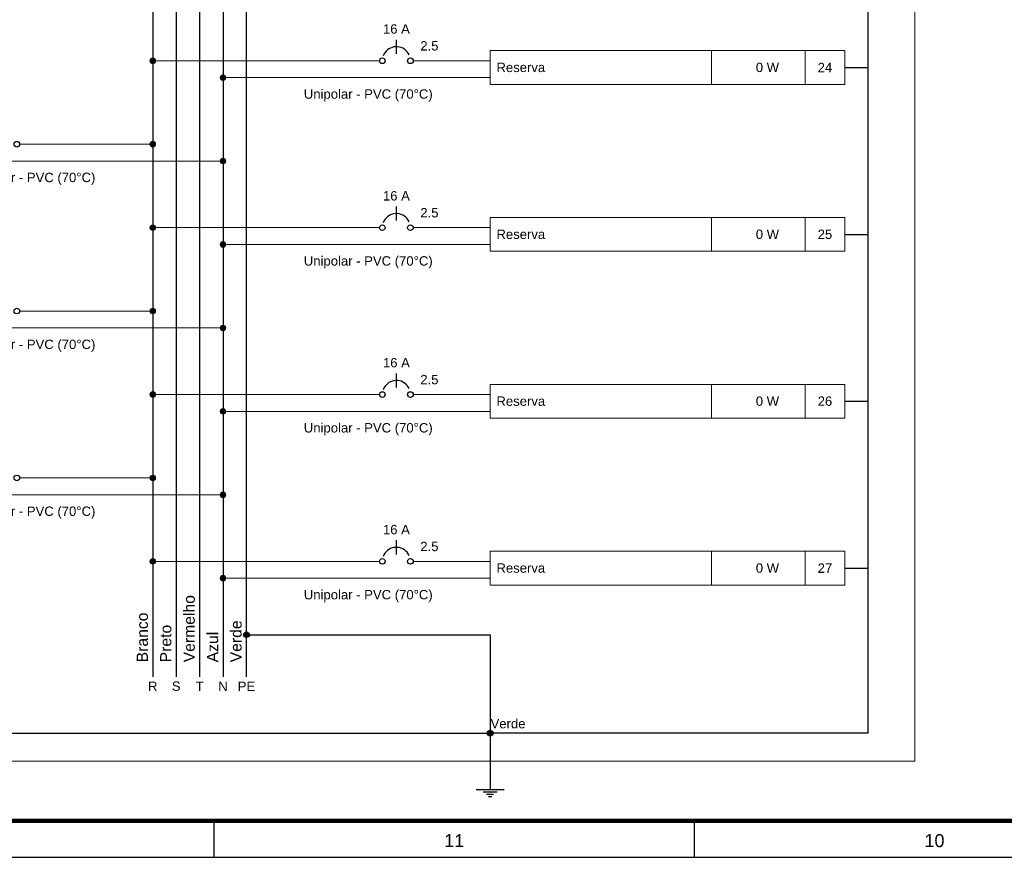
# Model space of a CAD drawing. Extents: x 5066 to 9756, y -2696 to -1109.
# Tile 3 of 208: x 9382 to 9400, y -2695 to -2679. Entities that reach past the tile are written whole.
import ezdxf
from ezdxf.enums import TextEntityAlignment as Align

# ---------------------------------------------------------------- set-up
doc = ezdxf.new("R2010")
doc.units = 0
doc.header["$MEASUREMENT"] = 0
doc.linetypes.add('NULL', pattern=[0])
doc.layers.add('Carimbo', color=2, linetype='CONTINUOUS')
doc.layers.add('Prancha', color=1, linetype='CONTINUOUS')
for name, color, linetype, lineweight in [('DI-Barramento Fase 2', 6, 'CONTINUOUS', 30), ('DI-Barramento Neutro', 6, 'CONTINUOUS', 30), ('DI-Disjuntor', 3, 'CONTINUOUS', 30), ('DI-Fios', 3, 'CONTINUOUS', 30), ('DI-Linhas do diagrama', 3, 'CONTINUOUS', 20), ('DI-Pontilhado', 3, 'CONTINUOUS', 20), ('DI-Textos do diagrama', 2, 'CONTINUOUS', 20)]:
    doc.layers.add(name, color=color, linetype=linetype, lineweight=lineweight)
doc.styles.add('Arial', font='arial.ttf')
doc.styles.add('SWIS', font='swisse.ttf')

# ---------------------------------------------------------------- blocks, each defined once
blk = doc.blocks.new('Folha A0')
at = {"layer": 'Prancha', "color": 4, "lineweight": 100}
blk.add_line((-0.7, 0.7), (-117.3, 0.7), dxfattribs=at)
at = {"layer": 'Prancha', "color": 1}
blk.add_line((-101.75, 0), (-101.75, 0.7), dxfattribs=at)
at = {"layer": 'Prancha', "color": 2}
blk.add_line((-92.5, 0), (-92.5, 0.7), dxfattribs=at)
at = {"layer": 'Prancha', "color": 1}
blk.add_lwpolyline([(-119.8, 0), (0, 0), (0, 84.1), (-119.8, 84.1)], close=True, dxfattribs=at)
at = {"layer": 'Prancha', "color": 1, "style": 'SWIS'}
for s, p in [('11', (-97.125, 0.121)), ('10', (-87.875, 0.121))]:
    blk.add_text(s, height=0.25, dxfattribs=at).set_placement(p, align=Align.BOTTOM_CENTER)

msp = doc.modelspace()

# ---------------------------------------------------------------- hatches: boundary and pattern name
at = {"layer": 'DI-Fios', "linetype": 'Continuous'}
for points in [[(9385.933, -2690.914), (9385.933, -2690.909), (9385.932, -2690.905), (9385.931, -2690.9), (9385.93, -2690.895), (9385.928, -2690.891), (9385.926, -2690.887), (9385.923, -2690.883), (9385.92, -2690.879), (9385.917, -2690.876), (9385.914, -2690.872), (9385.91, -2690.87), (9385.906, -2690.867), (9385.902, -2690.865), (9385.897, -2690.863), (9385.893, -2690.862), (9385.888, -2690.861), (9385.883, -2690.86), (9385.879, -2690.86), (9385.874, -2690.86), (9385.869, -2690.861), (9385.865, -2690.862), (9385.86, -2690.863), (9385.856, -2690.865), (9385.852, -2690.867), (9385.848, -2690.87), (9385.844, -2690.872), (9385.84, -2690.876), (9385.837, -2690.879), (9385.834, -2690.883), (9385.832, -2690.887), (9385.83, -2690.891), (9385.828, -2690.895), (9385.826, -2690.9), (9385.825, -2690.905), (9385.825, -2690.909), (9385.825, -2690.914), (9385.825, -2690.919), (9385.825, -2690.923), (9385.826, -2690.928), (9385.828, -2690.932), (9385.83, -2690.937), (9385.832, -2690.941), (9385.834, -2690.945), (9385.837, -2690.949), (9385.84, -2690.952), (9385.844, -2690.955), (9385.848, -2690.958), (9385.852, -2690.961), (9385.856, -2690.963), (9385.86, -2690.965), (9385.865, -2690.966), (9385.869, -2690.967), (9385.874, -2690.968), (9385.879, -2690.968), (9385.883, -2690.968), (9385.888, -2690.967), (9385.893, -2690.966), (9385.897, -2690.965), (9385.902, -2690.963), (9385.906, -2690.961), (9385.91, -2690.958), (9385.914, -2690.955), (9385.917, -2690.952), (9385.92, -2690.949), (9385.923, -2690.945), (9385.926, -2690.941), (9385.928, -2690.937), (9385.93, -2690.932), (9385.931, -2690.928), (9385.932, -2690.923), (9385.933, -2690.919)], [(9390.626, -2692.809), (9390.626, -2692.804), (9390.625, -2692.8), (9390.624, -2692.795), (9390.623, -2692.791), (9390.621, -2692.786), (9390.619, -2692.782), (9390.616, -2692.778), (9390.613, -2692.774), (9390.61, -2692.771), (9390.607, -2692.768), (9390.603, -2692.765), (9390.599, -2692.762), (9390.595, -2692.76), (9390.59, -2692.758), (9390.586, -2692.757), (9390.581, -2692.756), (9390.576, -2692.755), (9390.572, -2692.755), (9390.567, -2692.755), (9390.562, -2692.756), (9390.558, -2692.757), (9390.553, -2692.758), (9390.549, -2692.76), (9390.545, -2692.762), (9390.541, -2692.765), (9390.537, -2692.768), (9390.533, -2692.771), (9390.53, -2692.774), (9390.527, -2692.778), (9390.525, -2692.782), (9390.523, -2692.786), (9390.521, -2692.791), (9390.519, -2692.795), (9390.518, -2692.8), (9390.518, -2692.804), (9390.518, -2692.809), (9390.518, -2692.814), (9390.518, -2692.819), (9390.519, -2692.823), (9390.521, -2692.828), (9390.523, -2692.832), (9390.525, -2692.836), (9390.527, -2692.84), (9390.53, -2692.844), (9390.533, -2692.848), (9390.537, -2692.851), (9390.541, -2692.854), (9390.545, -2692.856), (9390.549, -2692.858), (9390.553, -2692.86), (9390.558, -2692.862), (9390.562, -2692.863), (9390.567, -2692.863), (9390.572, -2692.863), (9390.576, -2692.863), (9390.581, -2692.863), (9390.586, -2692.862), (9390.59, -2692.86), (9390.595, -2692.858), (9390.599, -2692.856), (9390.603, -2692.854), (9390.607, -2692.851), (9390.61, -2692.848), (9390.613, -2692.844), (9390.616, -2692.84), (9390.619, -2692.836), (9390.621, -2692.832), (9390.623, -2692.828), (9390.624, -2692.823), (9390.625, -2692.819), (9390.626, -2692.814)]]:
    msp.add_hatch(color=3, dxfattribs=at).paths.add_polyline_path(points)
at = {"layer": 'DI-Linhas do diagrama', "linetype": 'Continuous'}
for points in [[(9384.128, -2679.864), (9384.128, -2679.859), (9384.127, -2679.854), (9384.126, -2679.85), (9384.125, -2679.845), (9384.123, -2679.841), (9384.121, -2679.837), (9384.118, -2679.833), (9384.115, -2679.829), (9384.112, -2679.825), (9384.109, -2679.822), (9384.105, -2679.819), (9384.101, -2679.817), (9384.097, -2679.815), (9384.092, -2679.813), (9384.088, -2679.811), (9384.083, -2679.81), (9384.078, -2679.81), (9384.074, -2679.81), (9384.069, -2679.81), (9384.064, -2679.81), (9384.06, -2679.811), (9384.055, -2679.813), (9384.051, -2679.815), (9384.047, -2679.817), (9384.043, -2679.819), (9384.039, -2679.822), (9384.035, -2679.825), (9384.032, -2679.829), (9384.029, -2679.833), (9384.027, -2679.837), (9384.025, -2679.841), (9384.023, -2679.845), (9384.021, -2679.85), (9384.02, -2679.854), (9384.02, -2679.859), (9384.02, -2679.864), (9384.02, -2679.868), (9384.02, -2679.873), (9384.021, -2679.878), (9384.023, -2679.882), (9384.025, -2679.887), (9384.027, -2679.891), (9384.029, -2679.895), (9384.032, -2679.899), (9384.035, -2679.902), (9384.039, -2679.905), (9384.043, -2679.908), (9384.047, -2679.911), (9384.051, -2679.913), (9384.055, -2679.915), (9384.06, -2679.916), (9384.064, -2679.917), (9384.069, -2679.918), (9384.074, -2679.918), (9384.078, -2679.918), (9384.083, -2679.917), (9384.088, -2679.916), (9384.092, -2679.915), (9384.097, -2679.913), (9384.101, -2679.911), (9384.105, -2679.908), (9384.109, -2679.905), (9384.112, -2679.902), (9384.115, -2679.899), (9384.118, -2679.895), (9384.121, -2679.891), (9384.123, -2679.887), (9384.125, -2679.882), (9384.126, -2679.878), (9384.127, -2679.873), (9384.128, -2679.868)], [(9385.482, -2680.189), (9385.481, -2680.184), (9385.481, -2680.179), (9385.48, -2680.175), (9385.478, -2680.17), (9385.477, -2680.166), (9385.474, -2680.162), (9385.472, -2680.158), (9385.469, -2680.154), (9385.466, -2680.15), (9385.462, -2680.147), (9385.459, -2680.144), (9385.455, -2680.142), (9385.45, -2680.14), (9385.446, -2680.138), (9385.442, -2680.136), (9385.437, -2680.135), (9385.432, -2680.135), (9385.427, -2680.135), (9385.423, -2680.135), (9385.418, -2680.135), (9385.413, -2680.136), (9385.409, -2680.138), (9385.405, -2680.14), (9385.4, -2680.142), (9385.396, -2680.144), (9385.393, -2680.147), (9385.389, -2680.15), (9385.386, -2680.154), (9385.383, -2680.158), (9385.381, -2680.162), (9385.378, -2680.166), (9385.377, -2680.17), (9385.375, -2680.175), (9385.374, -2680.179), (9385.374, -2680.184), (9385.373, -2680.189), (9385.374, -2680.193), (9385.374, -2680.198), (9385.375, -2680.203), (9385.377, -2680.207), (9385.378, -2680.212), (9385.381, -2680.216), (9385.383, -2680.22), (9385.386, -2680.223), (9385.389, -2680.227), (9385.393, -2680.23), (9385.396, -2680.233), (9385.4, -2680.236), (9385.405, -2680.238), (9385.409, -2680.24), (9385.413, -2680.241), (9385.418, -2680.242), (9385.423, -2680.243), (9385.427, -2680.243), (9385.432, -2680.243), (9385.437, -2680.242), (9385.442, -2680.241), (9385.446, -2680.24), (9385.45, -2680.238), (9385.455, -2680.236), (9385.459, -2680.233), (9385.462, -2680.23), (9385.466, -2680.227), (9385.469, -2680.223), (9385.472, -2680.22), (9385.474, -2680.216), (9385.477, -2680.212), (9385.478, -2680.207), (9385.48, -2680.203), (9385.481, -2680.198), (9385.481, -2680.193)], [(9384.128, -2681.47), (9384.128, -2681.465), (9384.127, -2681.461), (9384.126, -2681.456), (9384.125, -2681.452), (9384.123, -2681.447), (9384.121, -2681.443), (9384.118, -2681.439), (9384.115, -2681.435), (9384.112, -2681.432), (9384.109, -2681.429), (9384.105, -2681.426), (9384.101, -2681.423), (9384.097, -2681.421), (9384.092, -2681.419), (9384.088, -2681.418), (9384.083, -2681.417), (9384.078, -2681.416), (9384.074, -2681.416), (9384.069, -2681.416), (9384.064, -2681.417), (9384.06, -2681.418), (9384.055, -2681.419), (9384.051, -2681.421), (9384.047, -2681.423), (9384.043, -2681.426), (9384.039, -2681.429), (9384.035, -2681.432), (9384.032, -2681.435), (9384.029, -2681.439), (9384.027, -2681.443), (9384.025, -2681.447), (9384.023, -2681.452), (9384.021, -2681.456), (9384.02, -2681.461), (9384.02, -2681.465), (9384.02, -2681.47), (9384.02, -2681.475), (9384.02, -2681.48), (9384.021, -2681.484), (9384.023, -2681.489), (9384.025, -2681.493), (9384.027, -2681.497), (9384.029, -2681.501), (9384.032, -2681.505), (9384.035, -2681.508), (9384.039, -2681.512), (9384.043, -2681.515), (9384.047, -2681.517), (9384.051, -2681.519), (9384.055, -2681.521), (9384.06, -2681.523), (9384.064, -2681.524), (9384.069, -2681.524), (9384.074, -2681.524), (9384.078, -2681.524), (9384.083, -2681.524), (9384.088, -2681.523), (9384.092, -2681.521), (9384.097, -2681.519), (9384.101, -2681.517), (9384.105, -2681.515), (9384.109, -2681.512), (9384.112, -2681.508), (9384.115, -2681.505), (9384.118, -2681.501), (9384.121, -2681.497), (9384.123, -2681.493), (9384.125, -2681.489), (9384.126, -2681.484), (9384.127, -2681.48), (9384.128, -2681.475)], [(9385.482, -2681.795), (9385.481, -2681.79), (9385.481, -2681.786), (9385.48, -2681.781), (9385.478, -2681.777), (9385.477, -2681.772), (9385.474, -2681.768), (9385.472, -2681.764), (9385.469, -2681.76), (9385.466, -2681.757), (9385.462, -2681.754), (9385.459, -2681.751), (9385.455, -2681.748), (9385.45, -2681.746), (9385.446, -2681.744), (9385.442, -2681.743), (9385.437, -2681.742), (9385.432, -2681.741), (9385.427, -2681.741), (9385.423, -2681.741), (9385.418, -2681.742), (9385.413, -2681.743), (9385.409, -2681.744), (9385.405, -2681.746), (9385.4, -2681.748), (9385.396, -2681.751), (9385.393, -2681.754), (9385.389, -2681.757), (9385.386, -2681.76), (9385.383, -2681.764), (9385.381, -2681.768), (9385.378, -2681.772), (9385.377, -2681.777), (9385.375, -2681.781), (9385.374, -2681.786), (9385.374, -2681.79), (9385.373, -2681.795), (9385.374, -2681.8), (9385.374, -2681.805), (9385.375, -2681.809), (9385.377, -2681.814), (9385.378, -2681.818), (9385.381, -2681.822), (9385.383, -2681.826), (9385.386, -2681.83), (9385.389, -2681.833), (9385.393, -2681.837), (9385.396, -2681.839), (9385.4, -2681.842), (9385.405, -2681.844), (9385.409, -2681.846), (9385.413, -2681.847), (9385.418, -2681.848), (9385.423, -2681.849), (9385.427, -2681.849), (9385.432, -2681.849), (9385.437, -2681.848), (9385.442, -2681.847), (9385.446, -2681.846), (9385.45, -2681.844), (9385.455, -2681.842), (9385.459, -2681.839), (9385.462, -2681.837), (9385.466, -2681.833), (9385.469, -2681.83), (9385.472, -2681.826), (9385.474, -2681.822), (9385.477, -2681.818), (9385.478, -2681.814), (9385.48, -2681.809), (9385.481, -2681.805), (9385.481, -2681.8)], [(9384.128, -2683.077), (9384.128, -2683.072), (9384.127, -2683.067), (9384.126, -2683.063), (9384.125, -2683.058), (9384.123, -2683.054), (9384.121, -2683.05), (9384.118, -2683.046), (9384.115, -2683.042), (9384.112, -2683.038), (9384.109, -2683.035), (9384.105, -2683.032), (9384.101, -2683.03), (9384.097, -2683.028), (9384.092, -2683.026), (9384.088, -2683.024), (9384.083, -2683.023), (9384.078, -2683.023), (9384.074, -2683.023), (9384.069, -2683.023), (9384.064, -2683.023), (9384.06, -2683.024), (9384.055, -2683.026), (9384.051, -2683.028), (9384.047, -2683.03), (9384.043, -2683.032), (9384.039, -2683.035), (9384.035, -2683.038), (9384.032, -2683.042), (9384.029, -2683.046), (9384.027, -2683.05), (9384.025, -2683.054), (9384.023, -2683.058), (9384.021, -2683.063), (9384.02, -2683.067), (9384.02, -2683.072), (9384.02, -2683.077), (9384.02, -2683.081), (9384.02, -2683.086), (9384.021, -2683.091), (9384.023, -2683.095), (9384.025, -2683.1), (9384.027, -2683.104), (9384.029, -2683.108), (9384.032, -2683.111), (9384.035, -2683.115), (9384.039, -2683.118), (9384.043, -2683.121), (9384.047, -2683.124), (9384.051, -2683.126), (9384.055, -2683.128), (9384.06, -2683.129), (9384.064, -2683.13), (9384.069, -2683.131), (9384.074, -2683.131), (9384.078, -2683.131), (9384.083, -2683.13), (9384.088, -2683.129), (9384.092, -2683.128), (9384.097, -2683.126), (9384.101, -2683.124), (9384.105, -2683.121), (9384.109, -2683.118), (9384.112, -2683.115), (9384.115, -2683.111), (9384.118, -2683.108), (9384.121, -2683.104), (9384.123, -2683.1), (9384.125, -2683.095), (9384.126, -2683.091), (9384.127, -2683.086), (9384.128, -2683.081)], [(9385.482, -2683.402), (9385.481, -2683.397), (9385.481, -2683.392), (9385.48, -2683.388), (9385.478, -2683.383), (9385.477, -2683.379), (9385.474, -2683.374), (9385.472, -2683.37), (9385.469, -2683.367), (9385.466, -2683.363), (9385.462, -2683.36), (9385.459, -2683.357), (9385.455, -2683.355), (9385.45, -2683.352), (9385.446, -2683.351), (9385.442, -2683.349), (9385.437, -2683.348), (9385.432, -2683.348), (9385.427, -2683.347), (9385.423, -2683.348), (9385.418, -2683.348), (9385.413, -2683.349), (9385.409, -2683.351), (9385.405, -2683.352), (9385.4, -2683.355), (9385.396, -2683.357), (9385.393, -2683.36), (9385.389, -2683.363), (9385.386, -2683.367), (9385.383, -2683.37), (9385.381, -2683.374), (9385.378, -2683.379), (9385.377, -2683.383), (9385.375, -2683.388), (9385.374, -2683.392), (9385.374, -2683.397), (9385.373, -2683.402), (9385.374, -2683.406), (9385.374, -2683.411), (9385.375, -2683.416), (9385.377, -2683.42), (9385.378, -2683.424), (9385.381, -2683.429), (9385.383, -2683.433), (9385.386, -2683.436), (9385.389, -2683.44), (9385.393, -2683.443), (9385.396, -2683.446), (9385.4, -2683.448), (9385.405, -2683.451), (9385.409, -2683.452), (9385.413, -2683.454), (9385.418, -2683.455), (9385.423, -2683.455), (9385.427, -2683.456), (9385.432, -2683.455), (9385.437, -2683.455), (9385.442, -2683.454), (9385.446, -2683.452), (9385.45, -2683.451), (9385.455, -2683.448), (9385.459, -2683.446), (9385.462, -2683.443), (9385.466, -2683.44), (9385.469, -2683.436), (9385.472, -2683.433), (9385.474, -2683.429), (9385.477, -2683.424), (9385.478, -2683.42), (9385.48, -2683.416), (9385.481, -2683.411), (9385.481, -2683.406)], [(9384.128, -2684.683), (9384.128, -2684.678), (9384.127, -2684.674), (9384.126, -2684.669), (9384.125, -2684.665), (9384.123, -2684.66), (9384.121, -2684.656), (9384.118, -2684.652), (9384.115, -2684.648), (9384.112, -2684.645), (9384.109, -2684.642), (9384.105, -2684.639), (9384.101, -2684.636), (9384.097, -2684.634), (9384.092, -2684.632), (9384.088, -2684.631), (9384.083, -2684.63), (9384.078, -2684.629), (9384.074, -2684.629), (9384.069, -2684.629), (9384.064, -2684.63), (9384.06, -2684.631), (9384.055, -2684.632), (9384.051, -2684.634), (9384.047, -2684.636), (9384.043, -2684.639), (9384.039, -2684.642), (9384.035, -2684.645), (9384.032, -2684.648), (9384.029, -2684.652), (9384.027, -2684.656), (9384.025, -2684.66), (9384.023, -2684.665), (9384.021, -2684.669), (9384.02, -2684.674), (9384.02, -2684.678), (9384.02, -2684.683), (9384.02, -2684.688), (9384.02, -2684.693), (9384.021, -2684.697), (9384.023, -2684.702), (9384.025, -2684.706), (9384.027, -2684.71), (9384.029, -2684.714), (9384.032, -2684.718), (9384.035, -2684.721), (9384.039, -2684.725), (9384.043, -2684.727), (9384.047, -2684.73), (9384.051, -2684.732), (9384.055, -2684.734), (9384.06, -2684.735), (9384.064, -2684.736), (9384.069, -2684.737), (9384.074, -2684.737), (9384.078, -2684.737), (9384.083, -2684.736), (9384.088, -2684.735), (9384.092, -2684.734), (9384.097, -2684.732), (9384.101, -2684.73), (9384.105, -2684.727), (9384.109, -2684.725), (9384.112, -2684.721), (9384.115, -2684.718), (9384.118, -2684.714), (9384.121, -2684.71), (9384.123, -2684.706), (9384.125, -2684.702), (9384.126, -2684.697), (9384.127, -2684.693), (9384.128, -2684.688)], [(9385.482, -2685.008), (9385.481, -2685.003), (9385.481, -2684.999), (9385.48, -2684.994), (9385.478, -2684.989), (9385.477, -2684.985), (9385.474, -2684.981), (9385.472, -2684.977), (9385.469, -2684.973), (9385.466, -2684.97), (9385.462, -2684.967), (9385.459, -2684.964), (9385.455, -2684.961), (9385.45, -2684.959), (9385.446, -2684.957), (9385.442, -2684.956), (9385.437, -2684.955), (9385.432, -2684.954), (9385.427, -2684.954), (9385.423, -2684.954), (9385.418, -2684.955), (9385.413, -2684.956), (9385.409, -2684.957), (9385.405, -2684.959), (9385.4, -2684.961), (9385.396, -2684.964), (9385.393, -2684.967), (9385.389, -2684.97), (9385.386, -2684.973), (9385.383, -2684.977), (9385.381, -2684.981), (9385.378, -2684.985), (9385.377, -2684.989), (9385.375, -2684.994), (9385.374, -2684.999), (9385.374, -2685.003), (9385.373, -2685.008), (9385.374, -2685.013), (9385.374, -2685.017), (9385.375, -2685.022), (9385.377, -2685.027), (9385.378, -2685.031), (9385.381, -2685.035), (9385.383, -2685.039), (9385.386, -2685.043), (9385.389, -2685.046), (9385.393, -2685.049), (9385.396, -2685.052), (9385.4, -2685.055), (9385.405, -2685.057), (9385.409, -2685.059), (9385.413, -2685.06), (9385.418, -2685.061), (9385.423, -2685.062), (9385.427, -2685.062), (9385.432, -2685.062), (9385.437, -2685.061), (9385.442, -2685.06), (9385.446, -2685.059), (9385.45, -2685.057), (9385.455, -2685.055), (9385.459, -2685.052), (9385.462, -2685.049), (9385.466, -2685.046), (9385.469, -2685.043), (9385.472, -2685.039), (9385.474, -2685.035), (9385.477, -2685.031), (9385.478, -2685.027), (9385.48, -2685.022), (9385.481, -2685.017), (9385.481, -2685.013)], [(9384.128, -2686.29), (9384.128, -2686.285), (9384.127, -2686.28), (9384.126, -2686.276), (9384.125, -2686.271), (9384.123, -2686.267), (9384.121, -2686.262), (9384.118, -2686.258), (9384.115, -2686.255), (9384.112, -2686.251), (9384.109, -2686.248), (9384.105, -2686.245), (9384.101, -2686.243), (9384.097, -2686.24), (9384.092, -2686.239), (9384.088, -2686.237), (9384.083, -2686.236), (9384.078, -2686.236), (9384.074, -2686.235), (9384.069, -2686.236), (9384.064, -2686.236), (9384.06, -2686.237), (9384.055, -2686.239), (9384.051, -2686.24), (9384.047, -2686.243), (9384.043, -2686.245), (9384.039, -2686.248), (9384.035, -2686.251), (9384.032, -2686.255), (9384.029, -2686.258), (9384.027, -2686.262), (9384.025, -2686.267), (9384.023, -2686.271), (9384.021, -2686.276), (9384.02, -2686.28), (9384.02, -2686.285), (9384.02, -2686.29), (9384.02, -2686.294), (9384.02, -2686.299), (9384.021, -2686.304), (9384.023, -2686.308), (9384.025, -2686.312), (9384.027, -2686.317), (9384.029, -2686.321), (9384.032, -2686.324), (9384.035, -2686.328), (9384.039, -2686.331), (9384.043, -2686.334), (9384.047, -2686.336), (9384.051, -2686.339), (9384.055, -2686.34), (9384.06, -2686.342), (9384.064, -2686.343), (9384.069, -2686.343), (9384.074, -2686.344), (9384.078, -2686.343), (9384.083, -2686.343), (9384.088, -2686.342), (9384.092, -2686.34), (9384.097, -2686.339), (9384.101, -2686.336), (9384.105, -2686.334), (9384.109, -2686.331), (9384.112, -2686.328), (9384.115, -2686.324), (9384.118, -2686.321), (9384.121, -2686.317), (9384.123, -2686.312), (9384.125, -2686.308), (9384.126, -2686.304), (9384.127, -2686.299), (9384.128, -2686.294)], [(9385.482, -2686.614), (9385.481, -2686.61), (9385.481, -2686.605), (9385.48, -2686.6), (9385.478, -2686.596), (9385.477, -2686.592), (9385.474, -2686.587), (9385.472, -2686.583), (9385.469, -2686.58), (9385.466, -2686.576), (9385.462, -2686.573), (9385.459, -2686.57), (9385.455, -2686.568), (9385.45, -2686.565), (9385.446, -2686.564), (9385.442, -2686.562), (9385.437, -2686.561), (9385.432, -2686.561), (9385.427, -2686.56), (9385.423, -2686.561), (9385.418, -2686.561), (9385.413, -2686.562), (9385.409, -2686.564), (9385.405, -2686.565), (9385.4, -2686.568), (9385.396, -2686.57), (9385.393, -2686.573), (9385.389, -2686.576), (9385.386, -2686.58), (9385.383, -2686.583), (9385.381, -2686.587), (9385.378, -2686.592), (9385.377, -2686.596), (9385.375, -2686.6), (9385.374, -2686.605), (9385.374, -2686.61), (9385.373, -2686.614), (9385.374, -2686.619), (9385.374, -2686.624), (9385.375, -2686.628), (9385.377, -2686.633), (9385.378, -2686.637), (9385.381, -2686.642), (9385.383, -2686.646), (9385.386, -2686.649), (9385.389, -2686.653), (9385.393, -2686.656), (9385.396, -2686.659), (9385.4, -2686.661), (9385.405, -2686.664), (9385.409, -2686.665), (9385.413, -2686.667), (9385.418, -2686.668), (9385.423, -2686.668), (9385.427, -2686.669), (9385.432, -2686.668), (9385.437, -2686.668), (9385.442, -2686.667), (9385.446, -2686.665), (9385.45, -2686.664), (9385.455, -2686.661), (9385.459, -2686.659), (9385.462, -2686.656), (9385.466, -2686.653), (9385.469, -2686.649), (9385.472, -2686.646), (9385.474, -2686.642), (9385.477, -2686.637), (9385.478, -2686.633), (9385.48, -2686.628), (9385.481, -2686.624), (9385.481, -2686.619)], [(9384.128, -2687.896), (9384.128, -2687.891), (9384.127, -2687.887), (9384.126, -2687.882), (9384.125, -2687.877), (9384.123, -2687.873), (9384.121, -2687.869), (9384.118, -2687.865), (9384.115, -2687.861), (9384.112, -2687.858), (9384.109, -2687.855), (9384.105, -2687.852), (9384.101, -2687.849), (9384.097, -2687.847), (9384.092, -2687.845), (9384.088, -2687.844), (9384.083, -2687.843), (9384.078, -2687.842), (9384.074, -2687.842), (9384.069, -2687.842), (9384.064, -2687.843), (9384.06, -2687.844), (9384.055, -2687.845), (9384.051, -2687.847), (9384.047, -2687.849), (9384.043, -2687.852), (9384.039, -2687.855), (9384.035, -2687.858), (9384.032, -2687.861), (9384.029, -2687.865), (9384.027, -2687.869), (9384.025, -2687.873), (9384.023, -2687.877), (9384.021, -2687.882), (9384.02, -2687.887), (9384.02, -2687.891), (9384.02, -2687.896), (9384.02, -2687.901), (9384.02, -2687.905), (9384.021, -2687.91), (9384.023, -2687.915), (9384.025, -2687.919), (9384.027, -2687.923), (9384.029, -2687.927), (9384.032, -2687.931), (9384.035, -2687.934), (9384.039, -2687.937), (9384.043, -2687.94), (9384.047, -2687.943), (9384.051, -2687.945), (9384.055, -2687.947), (9384.06, -2687.948), (9384.064, -2687.949), (9384.069, -2687.95), (9384.074, -2687.95), (9384.078, -2687.95), (9384.083, -2687.949), (9384.088, -2687.948), (9384.092, -2687.947), (9384.097, -2687.945), (9384.101, -2687.943), (9384.105, -2687.94), (9384.109, -2687.937), (9384.112, -2687.934), (9384.115, -2687.931), (9384.118, -2687.927), (9384.121, -2687.923), (9384.123, -2687.919), (9384.125, -2687.915), (9384.126, -2687.91), (9384.127, -2687.905), (9384.128, -2687.901)], [(9385.482, -2688.221), (9385.481, -2688.216), (9385.481, -2688.212), (9385.48, -2688.207), (9385.478, -2688.202), (9385.477, -2688.198), (9385.474, -2688.194), (9385.472, -2688.19), (9385.469, -2688.186), (9385.466, -2688.183), (9385.462, -2688.179), (9385.459, -2688.177), (9385.455, -2688.174), (9385.45, -2688.172), (9385.446, -2688.17), (9385.442, -2688.169), (9385.437, -2688.168), (9385.432, -2688.167), (9385.427, -2688.167), (9385.423, -2688.167), (9385.418, -2688.168), (9385.413, -2688.169), (9385.409, -2688.17), (9385.405, -2688.172), (9385.4, -2688.174), (9385.396, -2688.177), (9385.393, -2688.179), (9385.389, -2688.183), (9385.386, -2688.186), (9385.383, -2688.19), (9385.381, -2688.194), (9385.378, -2688.198), (9385.377, -2688.202), (9385.375, -2688.207), (9385.374, -2688.212), (9385.374, -2688.216), (9385.373, -2688.221), (9385.374, -2688.226), (9385.374, -2688.23), (9385.375, -2688.235), (9385.377, -2688.239), (9385.378, -2688.244), (9385.381, -2688.248), (9385.383, -2688.252), (9385.386, -2688.256), (9385.389, -2688.259), (9385.393, -2688.262), (9385.396, -2688.265), (9385.4, -2688.268), (9385.405, -2688.27), (9385.409, -2688.272), (9385.413, -2688.273), (9385.418, -2688.274), (9385.423, -2688.275), (9385.427, -2688.275), (9385.432, -2688.275), (9385.437, -2688.274), (9385.442, -2688.273), (9385.446, -2688.272), (9385.45, -2688.27), (9385.455, -2688.268), (9385.459, -2688.265), (9385.462, -2688.262), (9385.466, -2688.259), (9385.469, -2688.256), (9385.472, -2688.252), (9385.474, -2688.248), (9385.477, -2688.244), (9385.478, -2688.239), (9385.48, -2688.235), (9385.481, -2688.23), (9385.481, -2688.226)], [(9384.128, -2689.502), (9384.128, -2689.498), (9384.127, -2689.493), (9384.126, -2689.488), (9384.125, -2689.484), (9384.123, -2689.48), (9384.121, -2689.475), (9384.118, -2689.471), (9384.115, -2689.468), (9384.112, -2689.464), (9384.109, -2689.461), (9384.105, -2689.458), (9384.101, -2689.456), (9384.097, -2689.453), (9384.092, -2689.452), (9384.088, -2689.45), (9384.083, -2689.449), (9384.078, -2689.449), (9384.074, -2689.448), (9384.069, -2689.449), (9384.064, -2689.449), (9384.06, -2689.45), (9384.055, -2689.452), (9384.051, -2689.453), (9384.047, -2689.456), (9384.043, -2689.458), (9384.039, -2689.461), (9384.035, -2689.464), (9384.032, -2689.468), (9384.029, -2689.471), (9384.027, -2689.475), (9384.025, -2689.48), (9384.023, -2689.484), (9384.021, -2689.488), (9384.02, -2689.493), (9384.02, -2689.498), (9384.02, -2689.502), (9384.02, -2689.507), (9384.02, -2689.512), (9384.021, -2689.516), (9384.023, -2689.521), (9384.025, -2689.525), (9384.027, -2689.53), (9384.029, -2689.534), (9384.032, -2689.537), (9384.035, -2689.541), (9384.039, -2689.544), (9384.043, -2689.547), (9384.047, -2689.549), (9384.051, -2689.552), (9384.055, -2689.553), (9384.06, -2689.555), (9384.064, -2689.556), (9384.069, -2689.556), (9384.074, -2689.557), (9384.078, -2689.556), (9384.083, -2689.556), (9384.088, -2689.555), (9384.092, -2689.553), (9384.097, -2689.552), (9384.101, -2689.549), (9384.105, -2689.547), (9384.109, -2689.544), (9384.112, -2689.541), (9384.115, -2689.537), (9384.118, -2689.534), (9384.121, -2689.53), (9384.123, -2689.525), (9384.125, -2689.521), (9384.126, -2689.516), (9384.127, -2689.512), (9384.128, -2689.507)], [(9385.482, -2689.827), (9385.481, -2689.823), (9385.481, -2689.818), (9385.48, -2689.813), (9385.478, -2689.809), (9385.477, -2689.804), (9385.474, -2689.8), (9385.472, -2689.796), (9385.469, -2689.793), (9385.466, -2689.789), (9385.462, -2689.786), (9385.459, -2689.783), (9385.455, -2689.78), (9385.45, -2689.778), (9385.446, -2689.776), (9385.442, -2689.775), (9385.437, -2689.774), (9385.432, -2689.773), (9385.427, -2689.773), (9385.423, -2689.773), (9385.418, -2689.774), (9385.413, -2689.775), (9385.409, -2689.776), (9385.405, -2689.778), (9385.4, -2689.78), (9385.396, -2689.783), (9385.393, -2689.786), (9385.389, -2689.789), (9385.386, -2689.793), (9385.383, -2689.796), (9385.381, -2689.8), (9385.378, -2689.804), (9385.377, -2689.809), (9385.375, -2689.813), (9385.374, -2689.818), (9385.374, -2689.823), (9385.373, -2689.827), (9385.374, -2689.832), (9385.374, -2689.837), (9385.375, -2689.841), (9385.377, -2689.846), (9385.378, -2689.85), (9385.381, -2689.854), (9385.383, -2689.858), (9385.386, -2689.862), (9385.389, -2689.866), (9385.393, -2689.869), (9385.396, -2689.872), (9385.4, -2689.874), (9385.405, -2689.876), (9385.409, -2689.878), (9385.413, -2689.88), (9385.418, -2689.881), (9385.423, -2689.881), (9385.427, -2689.882), (9385.432, -2689.881), (9385.437, -2689.881), (9385.442, -2689.88), (9385.446, -2689.878), (9385.45, -2689.876), (9385.455, -2689.874), (9385.459, -2689.872), (9385.462, -2689.869), (9385.466, -2689.866), (9385.469, -2689.862), (9385.472, -2689.858), (9385.474, -2689.854), (9385.477, -2689.85), (9385.478, -2689.846), (9385.48, -2689.841), (9385.481, -2689.837), (9385.481, -2689.832)]]:
    msp.add_hatch(color=7, dxfattribs=at).paths.add_polyline_path(points)

# ---------------------------------------------------------------- linework, layer by layer
at = {"layer": 'Carimbo', "color": 116, "true_color": 0x136734}
msp.add_line((9385.879, -2691.726), (9385.879, -2614.328), dxfattribs=at)
at = {"layer": 'Carimbo', "color": 252, "true_color": 0x939598}
msp.add_line((9384.074, -2615.465), (9384.074, -2691.726), dxfattribs=at)
at = {"layer": 'Carimbo', "color": 242, "true_color": 0xcd2027}
msp.add_line((9384.976, -2615.465), (9384.976, -2691.726), dxfattribs=at)
at = {"layer": 'DI-Barramento Fase 2', "color": 250, "true_color": 0x1e1e1e}
msp.add_line((9384.525, -2615.465), (9384.525, -2691.726), dxfattribs=at)
at = {"layer": 'DI-Barramento Neutro', "color": 142}
msp.add_line((9385.427, -2614.328), (9385.427, -2691.726), dxfattribs=at)
at = {"layer": 'DI-Disjuntor'}
for p, q in [((9388.767, -2679.728), (9388.767, -2679.458)), ((9388.767, -2682.941), (9388.767, -2682.671)), ((9388.767, -2686.154), (9388.767, -2685.883)), ((9388.767, -2689.367), (9388.767, -2689.096))]:
    msp.add_line(p, q, dxfattribs=at)
for points in [[(9389.012, -2679.749), (9388.995, -2679.718), (9388.974, -2679.69), (9388.95, -2679.664), (9388.922, -2679.642), (9388.892, -2679.624), (9388.859, -2679.609), (9388.825, -2679.599), (9388.79, -2679.594), (9388.755, -2679.593), (9388.72, -2679.597), (9388.685, -2679.606), (9388.652, -2679.618), (9388.621, -2679.635), (9388.593, -2679.656), (9388.567, -2679.681), (9388.545, -2679.708), (9388.527, -2679.739), (9388.512, -2679.771)], [(9389.012, -2682.962), (9388.995, -2682.931), (9388.974, -2682.903), (9388.95, -2682.877), (9388.922, -2682.855), (9388.892, -2682.836), (9388.859, -2682.822), (9388.825, -2682.812), (9388.79, -2682.807), (9388.755, -2682.806), (9388.72, -2682.81), (9388.685, -2682.818), (9388.652, -2682.831), (9388.621, -2682.848), (9388.593, -2682.869), (9388.567, -2682.894), (9388.545, -2682.921), (9388.527, -2682.952), (9388.512, -2682.984)], [(9389.012, -2686.175), (9388.995, -2686.144), (9388.974, -2686.116), (9388.95, -2686.09), (9388.922, -2686.068), (9388.892, -2686.049), (9388.859, -2686.035), (9388.825, -2686.025), (9388.79, -2686.02), (9388.755, -2686.019), (9388.72, -2686.023), (9388.685, -2686.031), (9388.652, -2686.044), (9388.621, -2686.061), (9388.593, -2686.082), (9388.567, -2686.107), (9388.545, -2686.134), (9388.527, -2686.165), (9388.512, -2686.197)], [(9389.012, -2689.388), (9388.995, -2689.357), (9388.974, -2689.328), (9388.95, -2689.303), (9388.922, -2689.281), (9388.892, -2689.262), (9388.859, -2689.248), (9388.825, -2689.238), (9388.79, -2689.233), (9388.755, -2689.232), (9388.72, -2689.236), (9388.685, -2689.244), (9388.652, -2689.257), (9388.621, -2689.274), (9388.593, -2689.295), (9388.567, -2689.32), (9388.545, -2689.347), (9388.527, -2689.377), (9388.512, -2689.41)]]:
    msp.add_lwpolyline(points, dxfattribs=at)
for centre in [(9388.496, -2679.864), (9389.037, -2679.864), (9381.456, -2681.47), (9388.496, -2683.077), (9389.037, -2683.077), (9381.456, -2684.683), (9388.496, -2686.29), (9389.037, -2686.29), (9381.456, -2687.896), (9388.496, -2689.502), (9389.037, -2689.502)]:
    msp.add_circle(centre, 0.0541, dxfattribs=at)
at = {"layer": 'DI-Fios'}
for p, q in [((9397.853, -2692.809), (9397.853, -2618.425)), ((9397.402, -2679.994), (9397.853, -2679.994)), ((9397.402, -2683.207), (9397.853, -2683.207)), ((9397.402, -2686.42), (9397.853, -2686.42)), ((9397.402, -2689.632), (9397.853, -2689.632)), ((9385.879, -2690.914), (9390.572, -2690.914)), ((9390.572, -2690.914), (9390.572, -2692.809)), ((9371.894, -2692.809), (9390.572, -2692.809)), ((9390.572, -2692.809), (9390.572, -2693.892)), ((9397.853, -2692.809), (9390.572, -2692.809)), ((9390.301, -2693.892), (9390.842, -2693.892)), ((9390.436, -2693.937), (9390.707, -2693.937)), ((9390.504, -2693.982), (9390.639, -2693.982)), ((9390.538, -2694.028), (9390.606, -2694.028))]:
    msp.add_line(p, q, dxfattribs=at)
for centre in [(9385.879, -2690.914), (9385.879, -2690.914), (9390.572, -2692.809), (9390.572, -2692.809)]:
    msp.add_circle(centre, 0.0541, dxfattribs=at)
at = {"layer": 'DI-Linhas do diagrama'}
for p, q in [((9397.402, -2679.669), (9390.572, -2679.669)), ((9390.572, -2679.669), (9390.572, -2680.319)), ((9394.836, -2680.319), (9394.836, -2679.669)), ((9396.641, -2680.319), (9396.641, -2679.669)), ((9397.402, -2680.319), (9397.402, -2679.669)), ((9384.074, -2679.864), (9388.442, -2679.864)), ((9389.092, -2679.864), (9390.572, -2679.864)), ((9385.427, -2680.189), (9390.572, -2680.189)), ((9390.572, -2680.319), (9397.402, -2680.319)), ((9384.074, -2681.47), (9381.511, -2681.47)), ((9379.381, -2681.795), (9385.427, -2681.795)), ((9397.402, -2682.882), (9390.572, -2682.882)), ((9390.572, -2682.882), (9390.572, -2683.532)), ((9394.836, -2683.532), (9394.836, -2682.882)), ((9396.641, -2683.532), (9396.641, -2682.882)), ((9397.402, -2683.532), (9397.402, -2682.882)), ((9384.074, -2683.077), (9388.442, -2683.077)), ((9389.092, -2683.077), (9390.572, -2683.077)), ((9385.427, -2683.402), (9390.572, -2683.402)), ((9390.572, -2683.532), (9397.402, -2683.532)), ((9384.074, -2684.683), (9381.511, -2684.683)), ((9379.381, -2685.008), (9385.427, -2685.008)), ((9397.402, -2686.095), (9390.572, -2686.095)), ((9390.572, -2686.095), (9390.572, -2686.744)), ((9394.836, -2686.744), (9394.836, -2686.095)), ((9396.641, -2686.744), (9396.641, -2686.095)), ((9397.402, -2686.744), (9397.402, -2686.095)), ((9384.074, -2686.29), (9388.442, -2686.29)), ((9389.092, -2686.29), (9390.572, -2686.29)), ((9385.427, -2686.614), (9390.572, -2686.614)), ((9390.572, -2686.744), (9397.402, -2686.744)), ((9384.074, -2687.896), (9381.511, -2687.896)), ((9379.381, -2688.221), (9385.427, -2688.221)), ((9397.402, -2689.308), (9390.572, -2689.308)), ((9390.572, -2689.308), (9390.572, -2689.957)), ((9394.836, -2689.957), (9394.836, -2689.308)), ((9396.641, -2689.957), (9396.641, -2689.308)), ((9397.402, -2689.957), (9397.402, -2689.308)), ((9384.074, -2689.502), (9388.442, -2689.502)), ((9389.092, -2689.502), (9390.572, -2689.502)), ((9385.427, -2689.827), (9390.572, -2689.827)), ((9390.572, -2689.957), (9397.402, -2689.957))]:
    msp.add_line(p, q, dxfattribs=at)
for centre in [(9384.074, -2679.864), (9384.074, -2679.864), (9385.427, -2680.189), (9385.427, -2680.189), (9384.074, -2681.47), (9384.074, -2681.47), (9385.427, -2681.795), (9385.427, -2681.795), (9384.074, -2683.077), (9384.074, -2683.077), (9385.427, -2683.402), (9385.427, -2683.402), (9384.074, -2684.683), (9384.074, -2684.683), (9385.427, -2685.008), (9385.427, -2685.008), (9384.074, -2686.29), (9384.074, -2686.29), (9385.427, -2686.614), (9385.427, -2686.614), (9384.074, -2687.896), (9384.074, -2687.896), (9385.427, -2688.221), (9385.427, -2688.221), (9384.074, -2689.502), (9384.074, -2689.502), (9385.427, -2689.827), (9385.427, -2689.827)]:
    msp.add_circle(centre, 0.0541, dxfattribs=at)
at = {"layer": 'DI-Pontilhado'}
for p, q in [((9398.756, -2693.351), (9398.756, -2612.884)), ((9370.98, -2693.351), (9398.756, -2693.351))]:
    msp.add_line(p, q, dxfattribs=at)

# ---------------------------------------------------------------- block references
at = {"layer": 'Prancha'}
msp.add_blockref('Folha A0', (9487.006, -2695.2), dxfattribs=at)

# ---------------------------------------------------------------- texts
at = {"layer": 'Carimbo', "color": 242, "true_color": 0xcd2027, "insert": (9384.886, -2691.446), "char_height": 0.2166, "width": 1.0815, "attachment_point": 7, "rotation": 90.0002, "line_spacing_factor": 0.6, "style": 'Arial'}
msp.add_mtext('Vermelho', dxfattribs=at)
at = {"layer": 'Carimbo', "color": 252, "true_color": 0x939598, "insert": (9383.983, -2691.446), "char_height": 0.2166, "width": 0.80067, "attachment_point": 7, "rotation": 90.0002, "line_spacing_factor": 0.6, "style": 'Arial'}
msp.add_mtext('Branco', dxfattribs=at)
at = {"layer": 'Carimbo', "color": 116, "true_color": 0x136734, "insert": (9385.788, -2691.446), "char_height": 0.2166, "width": 0.67432, "attachment_point": 7, "rotation": 90.0002, "line_spacing_factor": 0.6, "style": 'Arial'}
msp.add_mtext('Verde', dxfattribs=at)
at = {"layer": 'Carimbo', "color": 252, "true_color": 0x939598, "insert": (9384.074, -2691.997), "char_height": 0.18, "width": 0.36498, "attachment_point": 8, "line_spacing_factor": 0.6, "style": 'Arial'}
msp.add_mtext('R', dxfattribs=at)
at = {"layer": 'Carimbo', "color": 242, "true_color": 0xcd2027, "insert": (9384.976, -2691.997), "char_height": 0.18, "width": 0.30872, "attachment_point": 8, "line_spacing_factor": 0.6, "style": 'Arial'}
msp.add_mtext('T', dxfattribs=at)
at = {"layer": 'Carimbo', "color": 116, "true_color": 0x136734, "insert": (9385.879, -2691.997), "char_height": 0.1805, "width": 0.6742, "attachment_point": 8, "line_spacing_factor": 0.6, "style": 'Arial'}
msp.add_mtext('PE', dxfattribs=at)
at = {"layer": 'DI-Barramento Fase 2', "color": 250, "true_color": 0x1e1e1e, "insert": (9384.435, -2691.446), "char_height": 0.2166, "width": 0.60399, "attachment_point": 7, "rotation": 90.0002, "line_spacing_factor": 0.6, "style": 'Arial'}
msp.add_mtext('Preto', dxfattribs=at)
at = {"layer": 'DI-Barramento Fase 2', "color": 250, "true_color": 0x1e1e1e, "insert": (9384.525, -2691.997), "char_height": 0.18, "width": 0.3371, "attachment_point": 8, "line_spacing_factor": 0.6, "style": 'Arial'}
msp.add_mtext('S', dxfattribs=at)
at = {"layer": 'DI-Barramento Neutro', "color": 142, "insert": (9385.337, -2691.446), "char_height": 0.2166, "width": 0.49158, "attachment_point": 7, "rotation": 90.0002, "line_spacing_factor": 0.6, "style": 'Arial'}
msp.add_mtext('Azul', dxfattribs=at)
at = {"layer": 'DI-Barramento Neutro', "color": 142, "insert": (9385.427, -2691.997), "char_height": 0.18, "width": 0.36498, "attachment_point": 8, "line_spacing_factor": 0.6, "style": 'Arial'}
msp.add_mtext('N', dxfattribs=at)
at = {"layer": 'DI-Fios', "linetype": 'NULL', "insert": (9390.581, -2692.719), "char_height": 0.1805, "width": 1.34864, "attachment_point": 7, "line_spacing_factor": 0.6, "style": 'Arial'}
msp.add_mtext('Verde', dxfattribs=at)
at = {"layer": 'DI-Textos do diagrama', "linetype": 'NULL', "char_height": 0.1805, "line_spacing_factor": 0.6, "style": 'Arial'}
for s, insert, width, attachment_point in [('16 A', (9388.767, -2679.344), 1.03967, 8), ('2.5', (9389.227, -2679.669), 0.70258, 7), ('Reserva', (9390.694, -2680.084), 1.88192, 7), ('     0 W', (9395.739, -2680.084), 1.6006, 8), ('24', (9397.022, -2680.084), 0.56216, 8), ('Unipolar - PVC (70%%dC)', (9388.225, -2680.649), 4.95924, 8), ('Unipolar - PVC (70%%dC)', (9381.727, -2682.255), 4.95924, 8), ('16 A', (9388.767, -2682.557), 1.03967, 8), ('2.5', (9389.227, -2682.882), 0.70258, 7), ('Reserva', (9390.694, -2683.297), 1.88192, 7), ('     0 W', (9395.739, -2683.297), 1.6006, 8), ('25', (9397.022, -2683.297), 0.56216, 8), ('Unipolar - PVC (70%%dC)', (9388.225, -2683.862), 4.95924, 8), ('Unipolar - PVC (70%%dC)', (9381.727, -2685.468), 4.95924, 8), ('16 A', (9388.767, -2685.77), 1.03967, 8), ('2.5', (9389.227, -2686.095), 0.70258, 7), ('Reserva', (9390.694, -2686.51), 1.88192, 7), ('     0 W', (9395.739, -2686.51), 1.6006, 8), ('26', (9397.022, -2686.51), 0.56216, 8), ('Unipolar - PVC (70%%dC)', (9388.225, -2687.075), 4.95924, 8), ('Unipolar - PVC (70%%dC)', (9381.727, -2688.681), 4.95924, 8), ('16 A', (9388.767, -2688.983), 1.03967, 8), ('2.5', (9389.227, -2689.308), 0.70258, 7), ('Reserva', (9390.694, -2689.723), 1.88192, 7), ('     0 W', (9395.739, -2689.723), 1.6006, 8), ('27', (9397.022, -2689.723), 0.56216, 8), ('Unipolar - PVC (70%%dC)', (9388.225, -2690.288), 4.95924, 8)]:
    msp.add_mtext(s, dxfattribs=dict(at, insert=insert, width=width, attachment_point=attachment_point))

doc.saveas('drawing.dxf')
